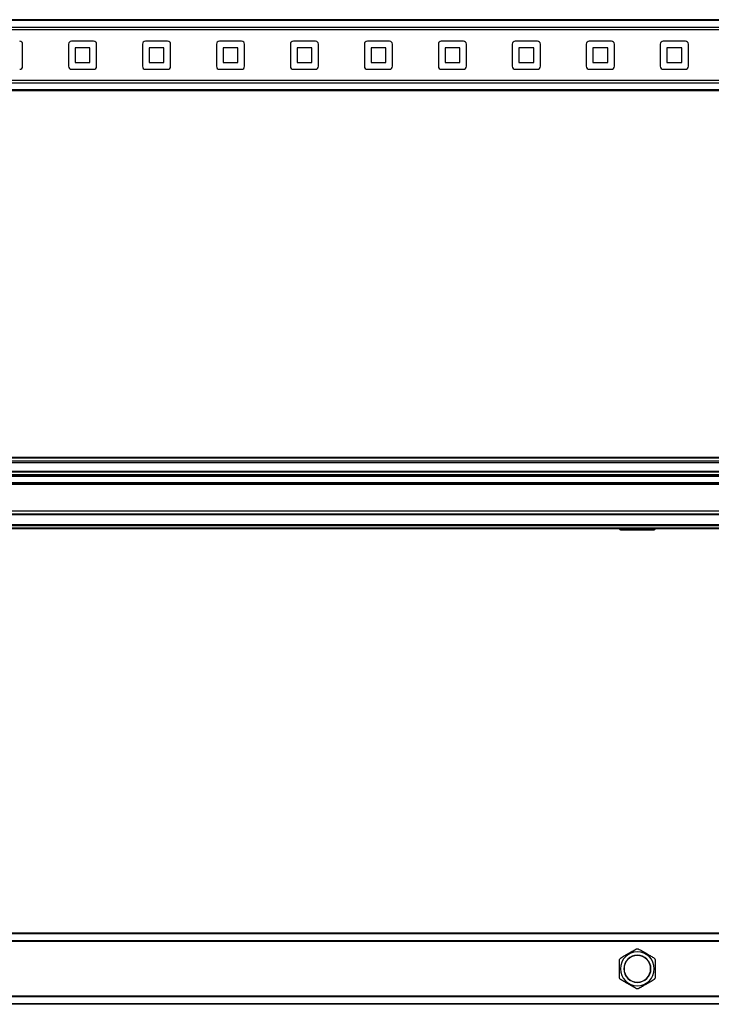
# Model space of a CAD drawing. Header units: millimetres. Extents: x -741 to 2698, y 394 to 730.
# Tile 7 of 16: x 0 to 234, y 396 to 729. Entities that reach past the tile are written whole.
import ezdxf

# ---------------------------------------------------------------- set-up
doc = ezdxf.new("R2010")
doc.units = ezdxf.units.MM

# ---------------------------------------------------------------- blocks, each defined once
blk = doc.blocks.new('Drawing View1')
at = {"color": 7, "linetype": 'Continuous', "lineweight": 25}
for p, q in [((-2, 15.5), (-898, 15.5)), ((-2, 15.21), (-898, 15.21)), ((-2, 12.9), (-898, 12.9)), ((-2, 12.05), (-898, 12.05)), ((-657.75, -0.25), (-657.75, 7.25)), ((-642.25, 7.25), (-642.25, -0.25)), ((-633.75, 8.25), (-641.25, 8.25)), ((-632.75, -0.25), (-632.75, 7.25)), ((-617.25, 7.25), (-617.25, -0.25)), ((-608.75, 8.25), (-616.25, 8.25)), ((-607.75, -0.25), (-607.75, 7.25)), ((-592.25, 7.25), (-592.25, -0.25)), ((-583.75, 8.25), (-591.25, 8.25)), ((-582.75, -0.25), (-582.75, 7.25)), ((-567.25, 7.25), (-567.25, -0.25)), ((-558.75, 8.25), (-566.25, 8.25)), ((-557.75, -0.25), (-557.75, 7.25)), ((-542.25, 7.25), (-542.25, -0.25)), ((-533.75, 8.25), (-541.25, 8.25)), ((-532.75, -0.25), (-532.75, 7.25)), ((-517.25, 7.25), (-517.25, -0.25)), ((-508.75, 8.25), (-516.25, 8.25)), ((-507.75, -0.25), (-507.75, 7.25)), ((-492.25, 7.25), (-492.25, -0.25)), ((-483.75, 8.25), (-491.25, 8.25)), ((-482.75, -0.25), (-482.75, 7.25)), ((-467.25, 7.25), (-467.25, -0.25)), ((-458.75, 8.25), (-466.25, 8.25)), ((-457.75, -0.25), (-457.75, 7.25)), ((-442.25, 7.25), (-442.25, -0.25)), ((-433.75, 8.25), (-441.25, 8.25)), ((-432.75, -0.25), (-432.75, 7.25)), ((-635, 6), (-640, 6)), ((-640, 6), (-640, 1)), ((-635, 1), (-635, 6)), ((-615, 6), (-615, 1)), ((-610, 6), (-615, 6)), ((-610, 1), (-610, 6)), ((-590, 6), (-590, 1)), ((-585, 6), (-590, 6)), ((-585, 1), (-585, 6)), ((-560, 6), (-565, 6)), ((-565, 6), (-565, 1)), ((-560, 1), (-560, 6)), ((-540, 6), (-540, 1)), ((-535, 6), (-540, 6)), ((-535, 1), (-535, 6)), ((-510, 6), (-515, 6)), ((-515, 6), (-515, 1)), ((-510, 1), (-510, 6)), ((-485, 6), (-490, 6)), ((-490, 6), (-490, 1)), ((-485, 1), (-485, 6)), ((-465, 6), (-465, 1)), ((-460, 6), (-465, 6)), ((-460, 1), (-460, 6)), ((-440, 6), (-440, 1)), ((-435, 6), (-440, 6)), ((-435, 1), (-435, 6)), ((-640, 1), (-635, 1)), ((-615, 1), (-610, 1)), ((-590, 1), (-585, 1)), ((-565, 1), (-560, 1)), ((-540, 1), (-535, 1)), ((-515, 1), (-510, 1)), ((-490, 1), (-485, 1)), ((-465, 1), (-460, 1)), ((-440, 1), (-435, 1)), ((-641.25, -1.25), (-633.75, -1.25)), ((-616.25, -1.25), (-608.75, -1.25)), ((-591.25, -1.25), (-583.75, -1.25)), ((-566.25, -1.25), (-558.75, -1.25)), ((-541.25, -1.25), (-533.75, -1.25)), ((-516.25, -1.25), (-508.75, -1.25)), ((-491.25, -1.25), (-483.75, -1.25)), ((-466.25, -1.25), (-458.75, -1.25)), ((-441.25, -1.25), (-433.75, -1.25)), ((-2, -5.06), (-898, -5.06)), ((-2, -5.9), (-898, -5.9)), ((-2, -8.21), (-898, -8.21)), ((-2, -8.5), (-898, -8.5))]:
    blk.add_line(p, q, dxfattribs=at)
for centre, start, end in [((-658.75, 7.25), 0, 90), ((-641.25, 7.25), 90, 180), ((-633.75, 7.25), 0, 90), ((-616.25, 7.25), 90, 180), ((-608.75, 7.25), 0, 90), ((-591.25, 7.25), 90, 180), ((-583.75, 7.25), 0, 90), ((-566.25, 7.25), 90, 180), ((-558.75, 7.25), 0, 90), ((-541.25, 7.25), 90, 180), ((-533.75, 7.25), 0, 90), ((-516.25, 7.25), 90, 180), ((-508.75, 7.25), 0, 90), ((-491.25, 7.25), 90, 180), ((-483.75, 7.25), 0, 90), ((-466.25, 7.25), 90, 180), ((-458.75, 7.25), 0, 90), ((-441.25, 7.25), 90, 180), ((-433.75, 7.25), 0, 90), ((-658.75, -0.25), 270, 0), ((-641.25, -0.25), 180, 270), ((-633.75, -0.25), 270, 0), ((-616.25, -0.25), 180, 270), ((-608.75, -0.25), 270, 0), ((-591.25, -0.25), 180, 270), ((-583.75, -0.25), 270, 0), ((-566.25, -0.25), 180, 270), ((-558.75, -0.25), 270, 0), ((-541.25, -0.25), 180, 270), ((-533.75, -0.25), 270, 0), ((-516.25, -0.25), 180, 270), ((-508.75, -0.25), 270, 0), ((-491.25, -0.25), 180, 270), ((-483.75, -0.25), 270, 0), ((-466.25, -0.25), 180, 270), ((-458.75, -0.25), 270, 0), ((-441.25, -0.25), 180, 270), ((-433.75, -0.25), 270, 0)]:
    blk.add_arc(centre, 1, start, end, dxfattribs=at)
blk = doc.blocks.new('Drawing View2')
at = {"color": 7, "linetype": 'Continuous', "lineweight": 25}
for p, q in [((721.93, 30.95), (-174.07, 30.95)), ((721.93, 30.76), (-174.07, 30.76)), ((721.93, 29.69), (-174.07, 29.69)), ((721.93, 29.23), (-174.07, 29.23)), ((721.93, 26.29), (-174.07, 26.29)), ((721.93, 26.04), (-174.07, 26.04)), ((721.93, 25.14), (-174.07, 25.14)), ((721.93, 24.89), (-174.07, 24.89)), ((721.93, 24.8), (-174.07, 24.8)), ((721.93, 24.55), (-174.07, 24.55)), ((721.93, 22.43), (-174.07, 22.43)), ((721.93, 22.18), (-174.07, 22.18)), ((721.93, 22.09), (-174.07, 22.09)), ((721.93, 21.84), (-174.07, 21.84)), ((721.93, 12.87), (-174.07, 12.87)), ((721.93, 11.87), (-174.07, 11.87)), ((721.93, 11.67), (-174.07, 11.67)), ((613.93, 8.27), (-66.07, 8.27)), ((613.93, 8.07), (-66.07, 8.07)), ((613.93, 7.87), (-66.07, 7.87)), ((613.93, 7.07), (-66.07, 7.07)), ((613.93, 6.87), (-66.07, 6.87)), ((268.19, 6.57), (279.67, 6.57))]:
    blk.add_line(p, q, dxfattribs=at)
for centre, start, end in [((270.56, 10.31), 233.5201, 237.5967), ((277.29, 10.31), 302.4033, 306.4799)]:
    blk.add_arc(centre, 4.43, start, end, dxfattribs=at)
blk = doc.blocks.new('Drawing View3')
at = {"color": 7, "linetype": 'Continuous', "lineweight": 25}
for p, q in [((680, 15.5), (0, 15.5)), ((680, 15.3), (0, 15.3)), ((680, 12.95), (0, 12.95)), ((680, 12.75), (0, 12.75)), ((334, 3.5), (334.26, 3.5)), ((346, 3.5), (345.74, 3.5)), ((680, -5.75), (0, -5.75)), ((680, -5.95), (0, -5.95)), ((680, -8.3), (0, -8.3)), ((680, -8.5), (0, -8.5))]:
    blk.add_line(p, q, dxfattribs=at)
for radius, start, end in [(5.74, 0, 180), (4.6, 90, 270), (4.5, 90, 270), (4.6, 270, 90), (4.5, 270, 90), (5.74, 180, 0)]:
    blk.add_arc((340, 3.5), radius, start, end, dxfattribs=at)
for points, knots in [([(334.26, 7.11), (334.75, 7.4), (335.73, 7.96), (337.23, 8.83), (338.59, 9.62), (339.36, 10.06), (339.74, 10.28)], [0, 0, 0, 0, 0.2794349, 0.5587706, 0.7789976, 1, 1, 1, 1]), ([(339.74, 10.28), (339.84, 10.28), (340.01, 10.28), (340.18, 10.28), (340.26, 10.28)], [0, 0, 0, 0, 0.559988, 1, 1, 1, 1]), ([(340.26, 10.28), (340.75, 9.99), (341.74, 9.42), (343.24, 8.56), (344.6, 7.77), (345.36, 7.33), (345.74, 7.11)], [0, 0, 0, 0, 0.281823, 0.561978, 0.78084, 1, 1, 1, 1]), ([(334, 6.66), (334.05, 6.75), (334.14, 6.9), (334.22, 7.05), (334.26, 7.11)], [0, 0, 0, 0, 0.55998, 1, 1, 1, 1]), ([(334, 3.5), (334, 4.12), (334, 5.22), (334, 6.22), (334, 6.66)], [0, 0, 0, 0, 0.559405, 1, 1, 1, 1]), ([(345.74, 7.11), (345.79, 7.03), (345.88, 6.88), (345.96, 6.73), (346, 6.66)], [0, 0, 0, 0, 0.559996, 1, 1, 1, 1]), ([(346, 6.66), (346, 6.1), (346, 5.08), (346, 3.98), (346, 3.5)], [0, 0, 0, 0, 0.560089, 1, 1, 1, 1]), ([(334, 0.34), (334, 0.9), (334, 1.92), (334, 3.02), (334, 3.5)], [0, 0, 0, 0, 0.560089, 1, 1, 1, 1]), ([(346, 3.5), (346, 2.88), (346, 1.78), (346, 0.78), (346, 0.34)], [0, 0, 0, 0, 0.559405, 1, 1, 1, 1]), ([(334.26, -0.11), (334.21, -0.03), (334.12, 0.12), (334.04, 0.27), (334, 0.34)], [0, 0, 0, 0, 0.559996, 1, 1, 1, 1]), ([(346, 0.34), (345.95, 0.25), (345.86, 0.1), (345.78, -0.05), (345.74, -0.11)], [0, 0, 0, 0, 0.55998, 1, 1, 1, 1]), ([(339.74, -3.28), (339.25, -2.99), (338.26, -2.42), (336.76, -1.56), (335.4, -0.77), (334.64, -0.33), (334.26, -0.11)], [0, 0, 0, 0, 0.281823, 0.561978, 0.78084, 1, 1, 1, 1]), ([(340.26, -3.28), (340.16, -3.28), (339.99, -3.28), (339.82, -3.28), (339.74, -3.28)], [0, 0, 0, 0, 0.559988, 1, 1, 1, 1]), ([(345.74, -0.11), (345.25, -0.4), (344.27, -0.96), (342.77, -1.83), (341.41, -2.62), (340.64, -3.06), (340.26, -3.28)], [0, 0, 0, 0, 0.279435, 0.558771, 0.778998, 1, 1, 1, 1])]:
    blk.add_open_spline(points, degree=3, knots=knots, dxfattribs=at)

msp = doc.modelspace()

# ---------------------------------------------------------------- block references
at = {"color": 7, "linetype": 'Continuous', "lineweight": 25}
for name, p in [('Drawing View1', (658.72, 713.1)), ('Drawing View2', (-65.21, 549.78)), ('Drawing View3', (-131.28, 404.62))]:
    msp.add_blockref(name, p, dxfattribs=at)

doc.saveas('drawing.dxf')
